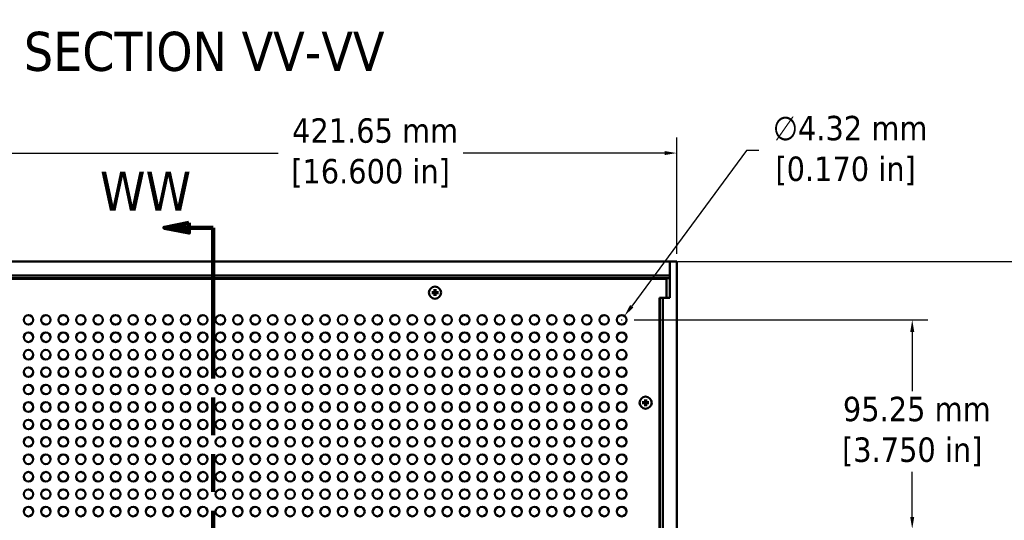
# Model space of a CAD drawing. Header units: millimetres. Extents: x 5 to 1722, y 30 to 1087.
# Tile 6 of 18: x 314 to 717, y 649 to 854. Entities that reach past the tile are written whole.
import ezdxf

# ---------------------------------------------------------------- set-up
doc = ezdxf.new("R2010")
doc.units = ezdxf.units.MM
doc.header["$LTSCALE"] = 2
doc.linetypes.add('DOUBLE_DASH_CHAIN', pattern=[1.2403, 0.6614, -0.0827, 0.1654, -0.0827, 0.1654, -0.0827])
for name, color, linetype, lineweight in [('Dimension (ANSI)', 7, 'Continuous', 25), ('Section Line (ANSI)', 7, 'DOUBLE_DASH_CHAIN', 100), ('Symbol (ANSI)', 7, 'Continuous', 25), ('Visible (ANSI)', 7, 'Continuous', 50)]:
    doc.layers.add(name, color=color, linetype=linetype, lineweight=lineweight)
doc.styles.add('Label Text (ANSI)', font='tahoma.ttf')
doc.styles.add('Note Text (ANSI)', font='tahoma.ttf')
doc.dimstyles.new('Default - mm (ANSI)', dxfattribs={"dimscale": 2, "dimtxt": 5, "dimasz": 2.5, "dimexe": 3.175, "dimexo": 1.6002, "dimgap": 0.8, "dimtad": 0, "dimtih": 1, "dimtoh": 1, "dimrnd": 1e-08, "dimzin": 0, "dimdsep": 46, "dimtxsty": 'Note Text (ANSI)', "dimcen": 0.09, "dimdle": 10, "dimclrd": 256, "dimclre": 256, "dimclrt": 256, "dimadec": 1, "dimazin": 0, "dimtfac": 0.6096, "dimtofl": 0, "dimtmove": 0, "dimatfit": 3, "dimldrblk": 'Filled-1', "dimfxl": 1, "dimtolj": 1, "dimtzin": 0, "dimlwd": -1, "dimlwe": -1, "dimarcsym": 0})

# ---------------------------------------------------------------- blocks, each defined once
blk = doc.blocks.new('2dTransSection1')
at = {"layer": 'Section Line (ANSI)', "linetype": 'Continuous'}
for p, q in [((191.56, 385.31), (186.56, 384.31)), ((191.56, 383.31), (191.56, 385.31)), ((191.56, 384.31), (186.56, 384.31)), ((186.56, 384.31), (191.56, 383.31)), ((196.56, 384.31), (191.56, 384.31)), ((196.56, 384.31), (196.56, 368.81)), ((196.56, 239.31), (196.56, 223.81)), ((191.56, 224.81), (186.56, 223.81)), ((191.56, 223.81), (186.56, 223.81)), ((186.56, 223.81), (191.56, 222.81)), ((191.56, 222.81), (191.56, 224.81)), ((196.56, 223.81), (191.56, 223.81))]:
    blk.add_line(p, q, dxfattribs=at)
at = {"layer": 'Section Line (ANSI)', "linetype": 'DOUBLE_DASH_CHAIN', "ltscale": 23.381765}
blk.add_line((196.56, 384.31), (196.56, 223.81), dxfattribs=at)
at = {"layer": 'Section Line (ANSI)', "linetype": 'Continuous', "flags": 128}
for points in [[(191.56, 385.31), (186.56, 384.31), (191.56, 383.31), (191.56, 385.31)], [(191.56, 224.81), (186.56, 223.81), (191.56, 222.81), (191.56, 224.81)]]:
    blk.add_lwpolyline(points, dxfattribs=at)
at = {"layer": 'Section Line (ANSI)'}
for points in [[(191.56, 385.31), (186.56, 384.31), (191.56, 383.31), (191.56, 385.31)], [(191.56, 224.81), (186.56, 223.81), (191.56, 222.81), (191.56, 224.81)]]:
    blk.add_solid(points, dxfattribs=at)
at = {"layer": 'Section Line (ANSI)', "char_height": 8, "attachment_point": 7, "style": 'Label Text (ANSI)'}
for insert in [(173.36, 387.81), (173.36, 212.31)]:
    blk.add_mtext('WW', dxfattribs=dict(at, insert=insert))
blk = doc.blocks.new('*D12')
at = {"layer": 'Defpoints', "color": 0, "transparency": 16777216}
for p in [(580.01, 754.73), (580.01, 457.55), (732.01, 457.55)]:
    blk.add_point(p, dxfattribs=at)
at = {"layer": 'Dimension (ANSI)', "transparency": 16777216}
for p, q in [((583.21, 754.73), (738.36, 754.73)), ((732.01, 749.73), (732.01, 622.72)), ((732.01, 462.55), (732.01, 589.56)), ((583.21, 457.55), (738.36, 457.55))]:
    blk.add_line(p, q, dxfattribs=at)
for points in [[(731.18, 749.73), (732.84, 749.73), (732.01, 754.73)], [(731.18, 462.55), (732.84, 462.55), (732.01, 457.55)]]:
    blk.add_solid(points, dxfattribs=at)
at = {"layer": 'Dimension (ANSI)', "transparency": 16777216, "insert": (732.01, 606.14), "char_height": 10, "attachment_point": 5, "style": 'Note Text (ANSI)'}
blk.add_mtext('\\A1; 330.20 mm\\P[13.000 in]', dxfattribs=at)
blk = doc.blocks.new('Filled-1')
at = {"color": 0}
for p, q in [((0, 0), (-1, 0.333)), ((-1, 0.333), (-1, -0.333)), ((-1, 0), (0, 0)), ((-1, -0.333), (0, 0))]:
    blk.add_line(p, q, dxfattribs=at)
at = {"color": 0, "flags": 128}
blk.add_lwpolyline([(-1, -0.333), (0, 0), (-1, 0.333), (-1, -0.333)], dxfattribs=at)
at = {"color": 0}
blk.add_solid([(-1, -0.333), (0, 0), (-1, 0.333), (-1, -0.333)], dxfattribs=at)
blk = doc.blocks.new('*D14')
at = {"layer": 'Defpoints', "color": 0, "transparency": 16777216}
for p in [(562.27, 730.86), (679.28, 730.86), (562.27, 645.13)]:
    blk.add_point(p, dxfattribs=at)
at = {"layer": 'Dimension (ANSI)', "transparency": 16777216}
for p, q in [((565.47, 730.86), (685.63, 730.86)), ((679.28, 725.86), (679.28, 701.67)), ((679.28, 650.13), (679.28, 668.51)), ((565.47, 645.13), (685.63, 645.13))]:
    blk.add_line(p, q, dxfattribs=at)
for points in [[(678.45, 725.86), (680.11, 725.86), (679.28, 730.86)], [(678.45, 650.13), (680.11, 650.13), (679.28, 645.13)]]:
    blk.add_solid(points, dxfattribs=at)
at = {"layer": 'Dimension (ANSI)', "transparency": 16777216, "insert": (679.28, 685.09), "char_height": 10, "attachment_point": 5, "style": 'Note Text (ANSI)'}
blk.add_mtext('\\A1; 95.25 mm\\P[3.750 in]', dxfattribs=at)
blk = doc.blocks.new('*D24')
at = {"layer": 'Defpoints', "color": 0, "transparency": 16777216}
for p in [(203.38, 799.19), (203.38, 754.73), (582.87, 754.73)]:
    blk.add_point(p, dxfattribs=at)
at = {"layer": 'Dimension (ANSI)', "transparency": 16777216}
for p, q in [((203.38, 757.93), (203.38, 805.54)), ((582.87, 757.93), (582.87, 805.54)), ((208.38, 799.19), (419.64, 799.19)), ((577.87, 799.19), (495.39, 799.19))]:
    blk.add_line(p, q, dxfattribs=at)
for points in [[(208.38, 800.03), (208.38, 798.36), (203.38, 799.19)], [(577.87, 800.03), (577.87, 798.36), (582.87, 799.19)]]:
    blk.add_solid(points, dxfattribs=at)
at = {"layer": 'Dimension (ANSI)', "transparency": 16777216, "insert": (457.52, 799.19), "char_height": 10, "attachment_point": 5, "style": 'Note Text (ANSI)'}
blk.add_mtext('\\A1; 421.65 mm\\P[16.600 in]', dxfattribs=at)
blk = doc.blocks.new('*D25')
at = {"layer": 'Defpoints', "color": 0, "transparency": 16777216}
for p in [(561.48, 732.42), (559.17, 729.29)]:
    blk.add_point(p, dxfattribs=at)
at = {"layer": 'Dimension (ANSI)', "transparency": 16777216}
for p, q in [((611.41, 800.19), (564.45, 736.45)), ((616.41, 800.19), (611.41, 800.19)), ((560.15, 730.86), (560.51, 730.86)), ((560.33, 730.68), (560.33, 731.04))]:
    blk.add_line(p, q, dxfattribs=at)
blk.add_solid([(563.77, 736.94), (565.12, 735.95), (561.48, 732.42)], dxfattribs=at)
at = {"layer": 'Dimension (ANSI)', "transparency": 16777216, "insert": (652, 800.19), "char_height": 10, "attachment_point": 5, "style": 'Note Text (ANSI)'}
blk.add_mtext('\\A1; ∅4.32 mm\\P[0.170 in]', dxfattribs=at)

msp = doc.modelspace()

# ---------------------------------------------------------------- linework, layer by layer
at = {"layer": 'Visible (ANSI)'}
for p, q in [((580.0086, 754.7263), (206.2386, 754.7263)), ((580.0086, 754.7263), (580.0086, 739.8763)), ((582.8661, 754.7263), (580.0086, 754.7263)), ((580.0086, 749.0113), (580.0086, 754.7263)), ((582.8661, 457.5463), (582.8661, 754.7263)), ((580.0086, 749.0113), (206.2386, 749.0113)), ((580.0086, 747.8683), (206.2386, 747.8683)), ((578.6586, 747.6613), (206.2386, 747.6613)), ((578.6586, 739.8763), (578.6586, 747.6613)), ((482.5769, 742.2346), (483.5266, 742.2569)), ((482.5769, 741.8255), (483.5266, 741.8032)), ((483.7223, 743.38), (483.7, 742.4303)), ((484.1314, 743.38), (484.1537, 742.4303)), ((485.2768, 742.2346), (484.3271, 742.2569)), ((485.2768, 741.8255), (484.3271, 741.8032)), ((483.7223, 740.6801), (483.7, 741.6298)), ((484.1314, 740.6801), (484.1537, 741.6298)), ((575.8011, 471.0463), (575.8011, 739.8763)), ((575.8011, 739.8763), (578.6586, 739.8763)), ((576.0081, 739.8673), (575.8011, 739.8673)), ((576.0081, 472.3963), (576.0081, 739.8763)), ((580.0086, 739.8763), (577.1511, 739.8763)), ((577.1511, 472.3963), (577.1511, 739.8763)), ((569.9139, 698.2446), (569.8916, 697.2948)), ((570.323, 698.2446), (570.3453, 697.2948)), ((568.7685, 697.0991), (569.7182, 697.1215)), ((568.7685, 696.6901), (569.7182, 696.6677)), ((569.9139, 695.5446), (569.8916, 696.4944)), ((570.323, 695.5446), (570.3453, 696.4944)), ((571.4684, 697.0991), (570.5187, 697.1215)), ((571.4684, 696.6901), (570.5187, 696.6677))]:
    msp.add_line(p, q, dxfattribs=at)
for centre, radius in [((483.8886, 741.9913), 2.475), ((317.4393, 730.8592), 1.9431), ((324.583, 730.8592), 1.9431), ((331.7268, 730.8592), 1.9431), ((338.8705, 730.8592), 1.9431), ((346.0143, 730.8592), 1.9431), ((353.158, 730.8592), 1.9431), ((360.3018, 730.8592), 1.9431), ((367.4455, 730.8592), 1.9431), ((374.5893, 730.8592), 1.9431), ((381.733, 730.8592), 1.9431), ((388.8768, 730.8592), 1.9431), ((396.0205, 730.8592), 1.9431), ((403.1643, 730.8592), 1.9431), ((410.308, 730.8592), 1.9431), ((417.4518, 730.8592), 1.9431), ((424.5955, 730.8592), 1.9431), ((431.7393, 730.8592), 1.9431), ((438.883, 730.8592), 1.9431), ((446.0268, 730.8592), 1.9431), ((453.1705, 730.8592), 1.9431), ((460.3143, 730.8592), 1.9431), ((467.458, 730.8592), 1.9431), ((474.6018, 730.8592), 1.9431), ((481.7455, 730.8592), 1.9431), ((488.8893, 730.8592), 1.9431), ((496.033, 730.8592), 1.9431), ((503.1768, 730.8592), 1.9431), ((510.3205, 730.8592), 1.9431), ((517.4643, 730.8592), 1.9431), ((524.608, 730.8592), 1.9431), ((531.7518, 730.8592), 1.9431), ((538.8955, 730.8592), 1.9431), ((546.0393, 730.8592), 1.9431), ((553.183, 730.8592), 1.9431), ((560.3268, 730.8592), 1.9431), ((317.4393, 723.7155), 1.9431), ((324.583, 723.7155), 1.9431), ((331.7268, 723.7155), 1.9431), ((338.8705, 723.7155), 1.9431), ((346.0143, 723.7155), 1.9431), ((353.158, 723.7155), 1.9431), ((360.3018, 723.7155), 1.9431), ((367.4455, 723.7155), 1.9431), ((374.5893, 723.7155), 1.9431), ((381.733, 723.7155), 1.9431), ((388.8768, 723.7155), 1.9431), ((396.0205, 723.7155), 1.9431), ((403.1643, 723.7155), 1.9431), ((410.308, 723.7155), 1.9431), ((417.4518, 723.7155), 1.9431), ((424.5955, 723.7155), 1.9431), ((431.7393, 723.7155), 1.9431), ((438.883, 723.7155), 1.9431), ((446.0268, 723.7155), 1.9431), ((453.1705, 723.7155), 1.9431), ((460.3143, 723.7155), 1.9431), ((467.458, 723.7155), 1.9431), ((474.6018, 723.7155), 1.9431), ((481.7455, 723.7155), 1.9431), ((488.8893, 723.7155), 1.9431), ((496.033, 723.7155), 1.9431), ((503.1768, 723.7155), 1.9431), ((510.3205, 723.7155), 1.9431), ((517.4643, 723.7155), 1.9431), ((524.608, 723.7155), 1.9431), ((531.7518, 723.7155), 1.9431), ((538.8955, 723.7155), 1.9431), ((546.0393, 723.7155), 1.9431), ((553.183, 723.7155), 1.9431), ((560.3268, 723.7155), 1.9431), ((317.4393, 716.5717), 1.9431), ((324.583, 716.5717), 1.9431), ((331.7268, 716.5717), 1.9431), ((338.8705, 716.5717), 1.9431), ((346.0143, 716.5717), 1.9431), ((353.158, 716.5717), 1.9431), ((360.3018, 716.5717), 1.9431), ((367.4455, 716.5717), 1.9431), ((374.5893, 716.5717), 1.9431), ((381.733, 716.5717), 1.9431), ((388.8768, 716.5717), 1.9431), ((396.0205, 716.5717), 1.9431), ((403.1643, 716.5717), 1.9431), ((410.308, 716.5717), 1.9431), ((417.4518, 716.5717), 1.9431), ((424.5955, 716.5717), 1.9431), ((431.7393, 716.5717), 1.9431), ((438.883, 716.5717), 1.9431), ((446.0268, 716.5717), 1.9431), ((453.1705, 716.5717), 1.9431), ((460.3143, 716.5717), 1.9431), ((467.458, 716.5717), 1.9431), ((474.6018, 716.5717), 1.9431), ((481.7455, 716.5717), 1.9431), ((488.8893, 716.5717), 1.9431), ((496.033, 716.5717), 1.9431), ((503.1768, 716.5717), 1.9431), ((510.3205, 716.5717), 1.9431), ((517.4643, 716.5717), 1.9431), ((524.608, 716.5717), 1.9431), ((531.7518, 716.5717), 1.9431), ((538.8955, 716.5717), 1.9431), ((546.0393, 716.5717), 1.9431), ((553.183, 716.5717), 1.9431), ((560.3268, 716.5717), 1.9431), ((317.4393, 709.428), 1.9431), ((324.583, 709.428), 1.9431), ((331.7268, 709.428), 1.9431), ((338.8705, 709.428), 1.9431), ((346.0143, 709.428), 1.9431), ((353.158, 709.428), 1.9431), ((360.3018, 709.428), 1.9431), ((367.4455, 709.428), 1.9431), ((374.5893, 709.428), 1.9431), ((381.733, 709.428), 1.9431), ((388.8768, 709.428), 1.9431), ((396.0205, 709.428), 1.9431), ((403.1643, 709.428), 1.9431), ((410.308, 709.428), 1.9431), ((417.4518, 709.428), 1.9431), ((424.5955, 709.428), 1.9431), ((431.7393, 709.428), 1.9431), ((438.883, 709.428), 1.9431), ((446.0268, 709.428), 1.9431), ((453.1705, 709.428), 1.9431), ((460.3143, 709.428), 1.9431), ((467.458, 709.428), 1.9431), ((474.6018, 709.428), 1.9431), ((481.7455, 709.428), 1.9431), ((488.8893, 709.428), 1.9431), ((496.033, 709.428), 1.9431), ((503.1768, 709.428), 1.9431), ((510.3205, 709.428), 1.9431), ((517.4643, 709.428), 1.9431), ((524.608, 709.428), 1.9431), ((531.7518, 709.428), 1.9431), ((538.8955, 709.428), 1.9431), ((546.0393, 709.428), 1.9431), ((553.183, 709.428), 1.9431), ((560.3268, 709.428), 1.9431), ((317.4393, 702.2842), 1.9431), ((324.583, 702.2842), 1.9431), ((331.7268, 702.2842), 1.9431), ((338.8705, 702.2842), 1.9431), ((346.0143, 702.2842), 1.9431), ((353.158, 702.2842), 1.9431), ((360.3018, 702.2842), 1.9431), ((367.4455, 702.2842), 1.9431), ((374.5893, 702.2842), 1.9431), ((381.733, 702.2842), 1.9431), ((388.8768, 702.2842), 1.9431), ((396.0205, 702.2842), 1.9431), ((403.1643, 702.2842), 1.9431), ((410.308, 702.2842), 1.9431), ((417.4518, 702.2842), 1.9431), ((424.5955, 702.2842), 1.9431), ((431.7393, 702.2842), 1.9431), ((438.883, 702.2842), 1.9431), ((446.0268, 702.2842), 1.9431), ((453.1705, 702.2842), 1.9431), ((460.3143, 702.2842), 1.9431), ((467.458, 702.2842), 1.9431), ((474.6018, 702.2842), 1.9431), ((481.7455, 702.2842), 1.9431), ((488.8893, 702.2842), 1.9431), ((496.033, 702.2842), 1.9431), ((503.1768, 702.2842), 1.9431), ((510.3205, 702.2842), 1.9431), ((517.4643, 702.2842), 1.9431), ((524.608, 702.2842), 1.9431), ((531.7518, 702.2842), 1.9431), ((538.8955, 702.2842), 1.9431), ((546.0393, 702.2842), 1.9431), ((553.183, 702.2842), 1.9431), ((560.3268, 702.2842), 1.9431), ((570.1311, 696.9013), 2.475), ((317.4393, 695.1405), 1.9431), ((324.583, 695.1405), 1.9431), ((331.7268, 695.1405), 1.9431), ((338.8705, 695.1405), 1.9431), ((346.0143, 695.1405), 1.9431), ((353.158, 695.1405), 1.9431), ((360.3018, 695.1405), 1.9431), ((367.4455, 695.1405), 1.9431), ((374.5893, 695.1405), 1.9431), ((381.733, 695.1405), 1.9431), ((388.8768, 695.1405), 1.9431), ((396.0205, 695.1405), 1.9431), ((403.1643, 695.1405), 1.9431), ((410.308, 695.1405), 1.9431), ((417.4518, 695.1405), 1.9431), ((424.5955, 695.1405), 1.9431), ((431.7393, 695.1405), 1.9431), ((438.883, 695.1405), 1.9431), ((446.0268, 695.1405), 1.9431), ((453.1705, 695.1405), 1.9431), ((460.3143, 695.1405), 1.9431), ((467.458, 695.1405), 1.9431), ((474.6018, 695.1405), 1.9431), ((481.7455, 695.1405), 1.9431), ((488.8893, 695.1405), 1.9431), ((496.033, 695.1405), 1.9431), ((503.1768, 695.1405), 1.9431), ((510.3205, 695.1405), 1.9431), ((517.4643, 695.1405), 1.9431), ((524.608, 695.1405), 1.9431), ((531.7518, 695.1405), 1.9431), ((538.8955, 695.1405), 1.9431), ((546.0393, 695.1405), 1.9431), ((553.183, 695.1405), 1.9431), ((560.3268, 695.1405), 1.9431), ((317.4393, 687.9967), 1.9431), ((324.583, 687.9967), 1.9431), ((331.7268, 687.9967), 1.9431), ((338.8705, 687.9967), 1.9431), ((346.0143, 687.9967), 1.9431), ((353.158, 687.9967), 1.9431), ((360.3018, 687.9967), 1.9431), ((367.4455, 687.9967), 1.9431), ((374.5893, 687.9967), 1.9431), ((381.733, 687.9967), 1.9431), ((388.8768, 687.9967), 1.9431), ((396.0205, 687.9967), 1.9431), ((403.1643, 687.9967), 1.9431), ((410.308, 687.9967), 1.9431), ((417.4518, 687.9967), 1.9431), ((424.5955, 687.9967), 1.9431), ((431.7393, 687.9967), 1.9431), ((438.883, 687.9967), 1.9431), ((446.0268, 687.9967), 1.9431), ((453.1705, 687.9967), 1.9431), ((460.3143, 687.9967), 1.9431), ((467.458, 687.9967), 1.9431), ((474.6018, 687.9967), 1.9431), ((481.7455, 687.9967), 1.9431), ((488.8893, 687.9967), 1.9431), ((496.033, 687.9967), 1.9431), ((503.1768, 687.9967), 1.9431), ((510.3205, 687.9967), 1.9431), ((517.4643, 687.9967), 1.9431), ((524.608, 687.9967), 1.9431), ((531.7518, 687.9967), 1.9431), ((538.8955, 687.9967), 1.9431), ((546.0393, 687.9967), 1.9431), ((553.183, 687.9967), 1.9431), ((560.3268, 687.9967), 1.9431), ((317.4393, 680.853), 1.9431), ((324.583, 680.853), 1.9431), ((331.7268, 680.853), 1.9431), ((338.8705, 680.853), 1.9431), ((346.0143, 680.853), 1.9431), ((353.158, 680.853), 1.9431), ((360.3018, 680.853), 1.9431), ((367.4455, 680.853), 1.9431), ((374.5893, 680.853), 1.9431), ((381.733, 680.853), 1.9431), ((388.8768, 680.853), 1.9431), ((396.0205, 680.853), 1.9431), ((403.1643, 680.853), 1.9431), ((410.308, 680.853), 1.9431), ((417.4518, 680.853), 1.9431), ((424.5955, 680.853), 1.9431), ((431.7393, 680.853), 1.9431), ((438.883, 680.853), 1.9431), ((446.0268, 680.853), 1.9431), ((453.1705, 680.853), 1.9431), ((460.3143, 680.853), 1.9431), ((467.458, 680.853), 1.9431), ((474.6018, 680.853), 1.9431), ((481.7455, 680.853), 1.9431), ((488.8893, 680.853), 1.9431), ((496.033, 680.853), 1.9431), ((503.1768, 680.853), 1.9431), ((510.3205, 680.853), 1.9431), ((517.4643, 680.853), 1.9431), ((524.608, 680.853), 1.9431), ((531.7518, 680.853), 1.9431), ((538.8955, 680.853), 1.9431), ((546.0393, 680.853), 1.9431), ((553.183, 680.853), 1.9431), ((560.3268, 680.853), 1.9431), ((317.4393, 673.7092), 1.9431), ((324.583, 673.7092), 1.9431), ((331.7268, 673.7092), 1.9431), ((338.8705, 673.7092), 1.9431), ((346.0143, 673.7092), 1.9431), ((353.158, 673.7092), 1.9431), ((360.3018, 673.7092), 1.9431), ((367.4455, 673.7092), 1.9431), ((374.5893, 673.7092), 1.9431), ((381.733, 673.7092), 1.9431), ((388.8768, 673.7092), 1.9431), ((396.0205, 673.7092), 1.9431), ((403.1643, 673.7092), 1.9431), ((410.308, 673.7092), 1.9431), ((417.4518, 673.7092), 1.9431), ((424.5955, 673.7092), 1.9431), ((431.7393, 673.7092), 1.9431), ((438.883, 673.7092), 1.9431), ((446.0268, 673.7092), 1.9431), ((453.1705, 673.7092), 1.9431), ((460.3143, 673.7092), 1.9431), ((467.458, 673.7092), 1.9431), ((474.6018, 673.7092), 1.9431), ((481.7455, 673.7092), 1.9431), ((488.8893, 673.7092), 1.9431), ((496.033, 673.7092), 1.9431), ((503.1768, 673.7092), 1.9431), ((510.3205, 673.7092), 1.9431), ((517.4643, 673.7092), 1.9431), ((524.608, 673.7092), 1.9431), ((531.7518, 673.7092), 1.9431), ((538.8955, 673.7092), 1.9431), ((546.0393, 673.7092), 1.9431), ((553.183, 673.7092), 1.9431), ((560.3268, 673.7092), 1.9431), ((317.4393, 666.5655), 1.9431), ((324.583, 666.5655), 1.9431), ((331.7268, 666.5655), 1.9431), ((338.8705, 666.5655), 1.9431), ((346.0143, 666.5655), 1.9431), ((353.158, 666.5655), 1.9431), ((360.3018, 666.5655), 1.9431), ((367.4455, 666.5655), 1.9431), ((374.5893, 666.5655), 1.9431), ((381.733, 666.5655), 1.9431), ((388.8768, 666.5655), 1.9431), ((396.0205, 666.5655), 1.9431), ((403.1643, 666.5655), 1.9431), ((410.308, 666.5655), 1.9431), ((417.4518, 666.5655), 1.9431), ((424.5955, 666.5655), 1.9431), ((431.7393, 666.5655), 1.9431), ((438.883, 666.5655), 1.9431), ((446.0268, 666.5655), 1.9431), ((453.1705, 666.5655), 1.9431), ((460.3143, 666.5655), 1.9431), ((467.458, 666.5655), 1.9431), ((474.6018, 666.5655), 1.9431), ((481.7455, 666.5655), 1.9431), ((488.8893, 666.5655), 1.9431), ((496.033, 666.5655), 1.9431), ((503.1768, 666.5655), 1.9431), ((510.3205, 666.5655), 1.9431), ((517.4643, 666.5655), 1.9431), ((524.608, 666.5655), 1.9431), ((531.7518, 666.5655), 1.9431), ((538.8955, 666.5655), 1.9431), ((546.0393, 666.5655), 1.9431), ((553.183, 666.5655), 1.9431), ((560.3268, 666.5655), 1.9431), ((317.4393, 659.4217), 1.9431), ((324.583, 659.4217), 1.9431), ((331.7268, 659.4217), 1.9431), ((338.8705, 659.4217), 1.9431), ((346.0143, 659.4217), 1.9431), ((353.158, 659.4217), 1.9431), ((360.3018, 659.4217), 1.9431), ((367.4455, 659.4217), 1.9431), ((374.5893, 659.4217), 1.9431), ((381.733, 659.4217), 1.9431), ((388.8768, 659.4217), 1.9431), ((396.0205, 659.4217), 1.9431), ((403.1643, 659.4217), 1.9431), ((410.308, 659.4217), 1.9431), ((417.4518, 659.4217), 1.9431), ((424.5955, 659.4217), 1.9431), ((431.7393, 659.4217), 1.9431), ((438.883, 659.4217), 1.9431), ((446.0268, 659.4217), 1.9431), ((453.1705, 659.4217), 1.9431), ((460.3143, 659.4217), 1.9431), ((467.458, 659.4217), 1.9431), ((474.6018, 659.4217), 1.9431), ((481.7455, 659.4217), 1.9431), ((488.8893, 659.4217), 1.9431), ((496.033, 659.4217), 1.9431), ((503.1768, 659.4217), 1.9431), ((510.3205, 659.4217), 1.9431), ((517.4643, 659.4217), 1.9431), ((524.608, 659.4217), 1.9431), ((531.7518, 659.4217), 1.9431), ((538.8955, 659.4217), 1.9431), ((546.0393, 659.4217), 1.9431), ((553.183, 659.4217), 1.9431), ((560.3268, 659.4217), 1.9431), ((317.4393, 652.278), 1.9431), ((324.583, 652.278), 1.9431), ((331.7268, 652.278), 1.9431), ((338.8705, 652.278), 1.9431), ((346.0143, 652.278), 1.9431), ((353.158, 652.278), 1.9431), ((360.3018, 652.278), 1.9431), ((367.4455, 652.278), 1.9431), ((374.5893, 652.278), 1.9431), ((381.733, 652.278), 1.9431), ((388.8768, 652.278), 1.9431), ((396.0205, 652.278), 1.9431), ((403.1643, 652.278), 1.9431), ((410.308, 652.278), 1.9431), ((417.4518, 652.278), 1.9431), ((424.5955, 652.278), 1.9431), ((431.7393, 652.278), 1.9431), ((438.883, 652.278), 1.9431), ((446.0268, 652.278), 1.9431), ((453.1705, 652.278), 1.9431), ((460.3143, 652.278), 1.9431), ((467.458, 652.278), 1.9431), ((474.6018, 652.278), 1.9431), ((481.7455, 652.278), 1.9431), ((488.8893, 652.278), 1.9431), ((496.033, 652.278), 1.9431), ((503.1768, 652.278), 1.9431), ((510.3205, 652.278), 1.9431), ((517.4643, 652.278), 1.9431), ((524.608, 652.278), 1.9431), ((531.7518, 652.278), 1.9431), ((538.8955, 652.278), 1.9431), ((546.0393, 652.278), 1.9431), ((553.183, 652.278), 1.9431), ((560.3268, 652.278), 1.9431)]:
    msp.add_circle(centre, radius, dxfattribs=at)
for centre, radius, start, end in [((483.9269, 742.0301), 0.6565, 162.39692, 197.60308), ((483.5225, 742.4345), 0.1776, 271.348178, 358.651822), ((483.5225, 741.6257), 0.1776, 1.348178, 88.651822), ((483.9269, 742.0301), 0.6565, 72.39692, 107.60308), ((484.3313, 742.4345), 0.1776, 181.348178, 268.651822), ((484.3313, 741.6257), 0.1776, 91.348178, 178.651822), ((483.9269, 742.0301), 0.6565, 342.39692, 17.60308), ((483.9269, 742.0301), 0.6565, 252.39692, 287.60308), ((570.1184, 696.8946), 0.6565, 72.39692, 107.60308), ((570.1184, 696.8946), 0.6565, 162.39692, 197.60308), ((569.714, 697.299), 0.1776, 271.348178, 358.651822), ((569.714, 696.4902), 0.1776, 1.348178, 88.651822), ((570.1184, 696.8946), 0.6565, 252.39692, 287.60308), ((570.5228, 697.299), 0.1776, 181.348178, 268.651822), ((570.5228, 696.4902), 0.1776, 91.348178, 178.651822), ((570.1184, 696.8946), 0.6565, 342.39692, 17.60308)]:
    msp.add_arc(centre, radius, start, end, dxfattribs=at)
for points, knots in [([(482.5769, 742.2346), (482.5873, 742.2348), (482.5995, 742.2351), (482.6185, 742.2354), (482.6288, 742.2355), (482.642, 742.2356), (482.6477, 742.2356), (482.6516, 742.2356)], [0.01365395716, 0.01365395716, 0.01365395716, 0.01365395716, 0.01710884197, 0.01710884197, 0.0205337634, 0.0205337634, 0.02328385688, 0.02328385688, 0.02328385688, 0.02328385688]), ([(482.6516, 741.8246), (482.6477, 741.8245), (482.642, 741.8245), (482.6288, 741.8246), (482.6185, 741.8247), (482.5995, 741.8251), (482.5873, 741.8253), (482.5769, 741.8255)], [0.03129953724, 0.03129953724, 0.03129953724, 0.03129953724, 0.03404963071, 0.03404963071, 0.03747455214, 0.03747455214, 0.04092943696, 0.04092943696, 0.04092943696, 0.04092943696]), ([(483.725, 742.4297), (483.7248, 742.4167), (483.7233, 742.4039), (483.7171, 742.3743), (483.7107, 742.3557), (483.692, 742.3206), (483.6797, 742.3042), (483.6527, 742.2773), (483.6363, 742.265), (483.6013, 742.2462), (483.5826, 742.2398), (483.5531, 742.2336), (483.5402, 742.2322), (483.5272, 742.232)], [0.099544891, 0.099544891, 0.099544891, 0.099544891, 0.1040285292, 0.1040285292, 0.1103762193, 0.1103762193, 0.1167239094, 0.1167239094, 0.1230715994, 0.1230715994, 0.1294192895, 0.1294192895, 0.1339029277, 0.1339029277, 0.1339029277, 0.1339029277]), ([(483.5272, 741.8282), (483.5402, 741.828), (483.5531, 741.8265), (483.5826, 741.8203), (483.6013, 741.8139), (483.6363, 741.7952), (483.6527, 741.7829), (483.6797, 741.7559), (483.692, 741.7395), (483.7107, 741.7045), (483.7171, 741.6858), (483.7233, 741.6563), (483.7248, 741.6434), (483.725, 741.6304)], [0.099544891, 0.099544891, 0.099544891, 0.099544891, 0.1040285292, 0.1040285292, 0.1103762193, 0.1103762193, 0.1167239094, 0.1167239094, 0.1230715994, 0.1230715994, 0.1294192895, 0.1294192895, 0.1339029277, 0.1339029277, 0.1339029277, 0.1339029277]), ([(483.7214, 743.3053), (483.7213, 743.3093), (483.7213, 743.315), (483.7214, 743.3281), (483.7215, 743.3384), (483.7219, 743.3575), (483.7221, 743.3697), (483.7223, 743.38)], [0.03129953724, 0.03129953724, 0.03129953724, 0.03129953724, 0.03404963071, 0.03404963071, 0.03747455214, 0.03747455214, 0.04092943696, 0.04092943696, 0.04092943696, 0.04092943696]), ([(484.3265, 742.232), (484.3135, 742.2322), (484.3007, 742.2336), (484.2711, 742.2398), (484.2525, 742.2462), (484.2174, 742.265), (484.201, 742.2773), (484.1741, 742.3042), (484.1618, 742.3206), (484.143, 742.3557), (484.1366, 742.3743), (484.1304, 742.4039), (484.129, 742.4167), (484.1288, 742.4297)], [0.099544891, 0.099544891, 0.099544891, 0.099544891, 0.1040285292, 0.1040285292, 0.1103762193, 0.1103762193, 0.1167239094, 0.1167239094, 0.1230715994, 0.1230715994, 0.1294192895, 0.1294192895, 0.1339029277, 0.1339029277, 0.1339029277, 0.1339029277]), ([(484.1288, 741.6304), (484.129, 741.6434), (484.1304, 741.6563), (484.1366, 741.6858), (484.143, 741.7045), (484.1618, 741.7395), (484.1741, 741.7559), (484.201, 741.7829), (484.2174, 741.7952), (484.2525, 741.8139), (484.2711, 741.8203), (484.3007, 741.8265), (484.3135, 741.828), (484.3265, 741.8282)], [0.099544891, 0.099544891, 0.099544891, 0.099544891, 0.1040285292, 0.1040285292, 0.1103762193, 0.1103762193, 0.1167239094, 0.1167239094, 0.1230715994, 0.1230715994, 0.1294192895, 0.1294192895, 0.1339029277, 0.1339029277, 0.1339029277, 0.1339029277]), ([(484.1314, 743.38), (484.1316, 743.3697), (484.1319, 743.3575), (484.1322, 743.3384), (484.1323, 743.3281), (484.1324, 743.315), (484.1324, 743.3093), (484.1323, 743.3053)], [0.01365395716, 0.01365395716, 0.01365395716, 0.01365395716, 0.01710884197, 0.01710884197, 0.0205337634, 0.0205337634, 0.02328385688, 0.02328385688, 0.02328385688, 0.02328385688]), ([(485.2021, 742.2356), (485.2061, 742.2356), (485.2118, 742.2356), (485.2249, 742.2355), (485.2352, 742.2354), (485.2543, 742.2351), (485.2665, 742.2348), (485.2768, 742.2346)], [0.03129953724, 0.03129953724, 0.03129953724, 0.03129953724, 0.03404963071, 0.03404963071, 0.03747455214, 0.03747455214, 0.04092943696, 0.04092943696, 0.04092943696, 0.04092943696]), ([(485.2768, 741.8255), (485.2665, 741.8253), (485.2543, 741.8251), (485.2352, 741.8247), (485.2249, 741.8246), (485.2118, 741.8245), (485.2061, 741.8245), (485.2021, 741.8246)], [0.01365395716, 0.01365395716, 0.01365395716, 0.01365395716, 0.01710884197, 0.01710884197, 0.0205337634, 0.0205337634, 0.02328385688, 0.02328385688, 0.02328385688, 0.02328385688]), ([(483.7223, 740.6801), (483.7221, 740.6905), (483.7219, 740.7027), (483.7215, 740.7217), (483.7214, 740.732), (483.7213, 740.7452), (483.7213, 740.7509), (483.7214, 740.7548)], [0.01365395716, 0.01365395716, 0.01365395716, 0.01365395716, 0.01710884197, 0.01710884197, 0.0205337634, 0.0205337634, 0.02328385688, 0.02328385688, 0.02328385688, 0.02328385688]), ([(484.1323, 740.7548), (484.1324, 740.7509), (484.1324, 740.7452), (484.1323, 740.732), (484.1322, 740.7217), (484.1319, 740.7027), (484.1316, 740.6905), (484.1314, 740.6801)], [0.03129953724, 0.03129953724, 0.03129953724, 0.03129953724, 0.03404963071, 0.03404963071, 0.03747455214, 0.03747455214, 0.04092943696, 0.04092943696, 0.04092943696, 0.04092943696]), ([(569.9129, 698.1699), (569.9129, 698.1738), (569.9129, 698.1795), (569.913, 698.1926), (569.9131, 698.2029), (569.9134, 698.222), (569.9137, 698.2342), (569.9139, 698.2446)], [0.03129953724, 0.03129953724, 0.03129953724, 0.03129953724, 0.03404963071, 0.03404963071, 0.03747455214, 0.03747455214, 0.04092943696, 0.04092943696, 0.04092943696, 0.04092943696]), ([(570.323, 698.2446), (570.3232, 698.2342), (570.3234, 698.222), (570.3238, 698.2029), (570.3239, 698.1926), (570.324, 698.1795), (570.324, 698.1738), (570.3239, 698.1699)], [0.01365395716, 0.01365395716, 0.01365395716, 0.01365395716, 0.01710884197, 0.01710884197, 0.0205337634, 0.0205337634, 0.02328385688, 0.02328385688, 0.02328385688, 0.02328385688]), ([(568.7685, 697.0991), (568.7788, 697.0994), (568.791, 697.0996), (568.8101, 697.0999), (568.8204, 697.1), (568.8335, 697.1001), (568.8392, 697.1001), (568.8432, 697.1001)], [0.01365395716, 0.01365395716, 0.01365395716, 0.01365395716, 0.01710884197, 0.01710884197, 0.0205337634, 0.0205337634, 0.02328385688, 0.02328385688, 0.02328385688, 0.02328385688]), ([(568.8432, 696.6891), (568.8392, 696.6891), (568.8335, 696.6891), (568.8204, 696.6891), (568.8101, 696.6893), (568.791, 696.6896), (568.7788, 696.6898), (568.7685, 696.6901)], [0.03129953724, 0.03129953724, 0.03129953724, 0.03129953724, 0.03404963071, 0.03404963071, 0.03747455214, 0.03747455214, 0.04092943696, 0.04092943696, 0.04092943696, 0.04092943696]), ([(569.9165, 697.2942), (569.9163, 697.2813), (569.9149, 697.2684), (569.9087, 697.2389), (569.9023, 697.2202), (569.8835, 697.1851), (569.8712, 697.1687), (569.8443, 697.1418), (569.8279, 697.1295), (569.7928, 697.1108), (569.7742, 697.1043), (569.7446, 697.0982), (569.7318, 697.0967), (569.7188, 697.0965)], [0.099544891, 0.099544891, 0.099544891, 0.099544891, 0.1040285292, 0.1040285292, 0.1103762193, 0.1103762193, 0.1167239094, 0.1167239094, 0.1230715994, 0.1230715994, 0.1294192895, 0.1294192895, 0.1339029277, 0.1339029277, 0.1339029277, 0.1339029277]), ([(569.7188, 696.6927), (569.7318, 696.6925), (569.7446, 696.691), (569.7742, 696.6848), (569.7928, 696.6784), (569.8279, 696.6597), (569.8443, 696.6474), (569.8712, 696.6205), (569.8835, 696.6041), (569.9023, 696.569), (569.9087, 696.5503), (569.9149, 696.5208), (569.9163, 696.5079), (569.9165, 696.495)], [0.099544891, 0.099544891, 0.099544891, 0.099544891, 0.1040285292, 0.1040285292, 0.1103762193, 0.1103762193, 0.1167239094, 0.1167239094, 0.1230715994, 0.1230715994, 0.1294192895, 0.1294192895, 0.1339029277, 0.1339029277, 0.1339029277, 0.1339029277]), ([(569.9139, 695.5446), (569.9137, 695.555), (569.9134, 695.5672), (569.9131, 695.5863), (569.913, 695.5966), (569.9129, 695.6097), (569.9129, 695.6154), (569.9129, 695.6193)], [0.01365395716, 0.01365395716, 0.01365395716, 0.01365395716, 0.01710884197, 0.01710884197, 0.0205337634, 0.0205337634, 0.02328385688, 0.02328385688, 0.02328385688, 0.02328385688]), ([(570.5181, 697.0965), (570.5051, 697.0967), (570.4922, 697.0982), (570.4627, 697.1043), (570.444, 697.1108), (570.409, 697.1295), (570.3926, 697.1418), (570.3656, 697.1687), (570.3533, 697.1851), (570.3346, 697.2202), (570.3282, 697.2389), (570.322, 697.2684), (570.3205, 697.2813), (570.3203, 697.2942)], [0.099544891, 0.099544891, 0.099544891, 0.099544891, 0.1040285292, 0.1040285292, 0.1103762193, 0.1103762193, 0.1167239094, 0.1167239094, 0.1230715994, 0.1230715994, 0.1294192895, 0.1294192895, 0.1339029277, 0.1339029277, 0.1339029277, 0.1339029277]), ([(570.3203, 696.495), (570.3205, 696.5079), (570.322, 696.5208), (570.3282, 696.5503), (570.3346, 696.569), (570.3533, 696.6041), (570.3656, 696.6205), (570.3926, 696.6474), (570.409, 696.6597), (570.444, 696.6784), (570.4627, 696.6848), (570.4922, 696.691), (570.5051, 696.6925), (570.5181, 696.6927)], [0.099544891, 0.099544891, 0.099544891, 0.099544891, 0.1040285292, 0.1040285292, 0.1103762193, 0.1103762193, 0.1167239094, 0.1167239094, 0.1230715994, 0.1230715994, 0.1294192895, 0.1294192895, 0.1339029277, 0.1339029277, 0.1339029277, 0.1339029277]), ([(570.3239, 695.6193), (570.324, 695.6154), (570.324, 695.6097), (570.3239, 695.5966), (570.3238, 695.5863), (570.3234, 695.5672), (570.3232, 695.555), (570.323, 695.5446)], [0.03129953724, 0.03129953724, 0.03129953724, 0.03129953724, 0.03404963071, 0.03404963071, 0.03747455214, 0.03747455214, 0.04092943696, 0.04092943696, 0.04092943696, 0.04092943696]), ([(571.3937, 697.1001), (571.3976, 697.1001), (571.4033, 697.1001), (571.4165, 697.1), (571.4268, 697.0999), (571.4458, 697.0996), (571.458, 697.0994), (571.4684, 697.0991)], [0.03129953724, 0.03129953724, 0.03129953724, 0.03129953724, 0.03404963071, 0.03404963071, 0.03747455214, 0.03747455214, 0.04092943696, 0.04092943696, 0.04092943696, 0.04092943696]), ([(571.4684, 696.6901), (571.458, 696.6898), (571.4458, 696.6896), (571.4268, 696.6893), (571.4165, 696.6891), (571.4033, 696.6891), (571.3976, 696.6891), (571.3937, 696.6891)], [0.01365395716, 0.01365395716, 0.01365395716, 0.01365395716, 0.01710884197, 0.01710884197, 0.0205337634, 0.0205337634, 0.02328385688, 0.02328385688, 0.02328385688, 0.02328385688])]:
    msp.add_open_spline(points, degree=3, knots=knots, dxfattribs=at)
for points, weights in [([(483.3012, 742.2286), (483.083, 742.2308), (482.6516, 742.2356)], [1, 1.06325247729, 1.00306837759]), ([(482.6516, 741.8246), (483.083, 741.8294), (483.3012, 741.8315)], [1.00306837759, 1.06325247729, 1]), ([(483.5272, 742.232), (483.4356, 742.2306), (483.3012, 742.2286)], [1.31963834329, 1.17380284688, 1]), ([(483.3012, 741.8315), (483.4356, 741.8296), (483.5272, 741.8282)], [1, 1.17380284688, 1.31963834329]), ([(483.7214, 743.3053), (483.7262, 742.8739), (483.7283, 742.6558)], [1.00306837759, 1.06325247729, 1]), ([(483.7283, 742.6558), (483.7264, 742.5213), (483.725, 742.4297)], [1, 1.17380284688, 1.31963834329]), ([(484.1254, 742.6558), (484.1276, 742.8739), (484.1323, 743.3053)], [1, 1.06325247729, 1.00306837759]), ([(484.1288, 742.4297), (484.1274, 742.5213), (484.1254, 742.6558)], [1.31963834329, 1.17380284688, 1]), ([(484.5526, 742.2286), (484.4181, 742.2306), (484.3265, 742.232)], [1, 1.17380284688, 1.31963834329]), ([(484.3265, 741.8282), (484.4181, 741.8296), (484.5526, 741.8315)], [1.31963834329, 1.17380284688, 1]), ([(485.2021, 742.2356), (484.7707, 742.2308), (484.5526, 742.2286)], [1.00306837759, 1.06325247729, 1]), ([(484.5526, 741.8315), (484.7707, 741.8294), (485.2021, 741.8246)], [1, 1.06325247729, 1.00306837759]), ([(483.7283, 741.4044), (483.7262, 741.1862), (483.7214, 740.7548)], [1, 1.06325247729, 1.00306837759]), ([(483.725, 741.6304), (483.7264, 741.5388), (483.7283, 741.4044)], [1.31963834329, 1.17380284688, 1]), ([(484.1254, 741.4044), (484.1274, 741.5388), (484.1288, 741.6304)], [1, 1.17380284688, 1.31963834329]), ([(484.1323, 740.7548), (484.1276, 741.1862), (484.1254, 741.4044)], [1.00306837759, 1.06325247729, 1]), ([(569.9129, 698.1699), (569.9177, 697.7385), (569.9199, 697.5203)], [1.00306837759, 1.06325247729, 1]), ([(569.9199, 697.5203), (569.9179, 697.3858), (569.9165, 697.2942)], [1, 1.17380284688, 1.31963834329]), ([(570.317, 697.5203), (570.3191, 697.7385), (570.3239, 698.1699)], [1, 1.06325247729, 1.00306837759]), ([(570.3203, 697.2942), (570.3189, 697.3858), (570.317, 697.5203)], [1.31963834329, 1.17380284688, 1]), ([(569.4927, 697.0931), (569.2746, 697.0953), (568.8432, 697.1001)], [1, 1.06325247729, 1.00306837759]), ([(568.8432, 696.6891), (569.2746, 696.6939), (569.4927, 696.6961)], [1.00306837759, 1.06325247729, 1]), ([(569.7188, 697.0965), (569.6272, 697.0951), (569.4927, 697.0931)], [1.31963834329, 1.17380284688, 1]), ([(569.4927, 696.6961), (569.6272, 696.6941), (569.7188, 696.6927)], [1, 1.17380284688, 1.31963834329]), ([(569.9199, 696.2689), (569.9177, 696.0507), (569.9129, 695.6193)], [1, 1.06325247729, 1.00306837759]), ([(569.9165, 696.495), (569.9179, 696.4034), (569.9199, 696.2689)], [1.31963834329, 1.17380284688, 1]), ([(570.317, 696.2689), (570.3189, 696.4034), (570.3203, 696.495)], [1, 1.17380284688, 1.31963834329]), ([(570.3239, 695.6193), (570.3191, 696.0507), (570.317, 696.2689)], [1.00306837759, 1.06325247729, 1]), ([(570.7441, 697.0931), (570.6097, 697.0951), (570.5181, 697.0965)], [1, 1.17380284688, 1.31963834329]), ([(570.5181, 696.6927), (570.6097, 696.6941), (570.7441, 696.6961)], [1.31963834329, 1.17380284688, 1]), ([(571.3937, 697.1001), (570.9623, 697.0953), (570.7441, 697.0931)], [1.00306837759, 1.06325247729, 1]), ([(570.7441, 696.6961), (570.9623, 696.6939), (571.3937, 696.6891)], [1, 1.06325247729, 1.00306837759])]:
    msp.add_rational_spline(points, weights, degree=2, dxfattribs=at)

# ---------------------------------------------------------------- block references
at = {"layer": 'Section Line (ANSI)', "xscale": 2, "yscale": 2, "zscale": 2}
msp.add_blockref('2dTransSection1', (0, 0), dxfattribs=at)

# ---------------------------------------------------------------- texts
at = {"layer": 'Symbol (ANSI)', "insert": (315.5895, 832.5662), "char_height": 16, "attachment_point": 7, "style": 'Label Text (ANSI)'}
msp.add_mtext('SECTION VV-VV', dxfattribs=at)

# ---------------------------------------------------------------- dimensions: what is measured, and where the dimension line sits
at = {"layer": 'Dimension (ANSI)'}
dim = msp.add_linear_dim(base=(203.3811, 799.1927), p1=(582.8661, 754.7263), p2=(203.3811, 754.7263), text=' <> mm\\X[16.600 in]', dimstyle='Default - mm (ANSI)', override={"dimtih": 0, "dimtoh": 0, "dimdec": 2, "dimlfac": 1.111111, "dimpost": '', "dimtp": 0, "dimtm": 0, "dimtdec": 2, "dimatfit": 1}, dxfattribs=at)
dim.commit()
dim.dimension.update_dxf_attribs({"geometry": '*D24', "text_midpoint": (457.5168, 799.1927), "dimtype": 160})
dim = msp.add_diameter_dim_2p(p1=(559.1741, 729.2949), p2=(561.4794, 732.4236), text=' <> mm\\X[0.170 in]', dimstyle='Default - mm (ANSI)', override={"dimdec": 2, "dimlfac": 1.111111, "dimpost": '', "dimtp": 0, "dimtm": 0, "dimtdec": 2}, dxfattribs=at)
dim.commit()
dim.dimension.update_dxf_attribs({"geometry": '*D25', "text_midpoint": (651.9969, 800.1861), "dimtype": 163})
for base, p1, p2, text, picture, middle in [((732.0086, 457.5463), (580.0086, 754.7263), (580.0086, 457.5463), ' <> mm\\X[13.000 in]', '*D12', (732.0086, 606.1363)), ((679.2815, 730.8592), (562.2699, 645.1342), (562.2699, 730.8592), ' <> mm\\X[3.750 in]', '*D14', (679.2815, 685.0866))]:
    dim = msp.add_linear_dim(base=base, p1=p1, p2=p2, angle=90, text=text, dimstyle='Default - mm (ANSI)', override={"dimdec": 2, "dimlfac": 1.111111, "dimpost": '', "dimtp": 0, "dimtm": 0, "dimtdec": 2, "dimatfit": 1}, dxfattribs=at)
    dim.commit()
    dim.dimension.update_dxf_attribs({"geometry": picture, "text_midpoint": middle, "dimtype": 160})

doc.saveas('drawing.dxf')
